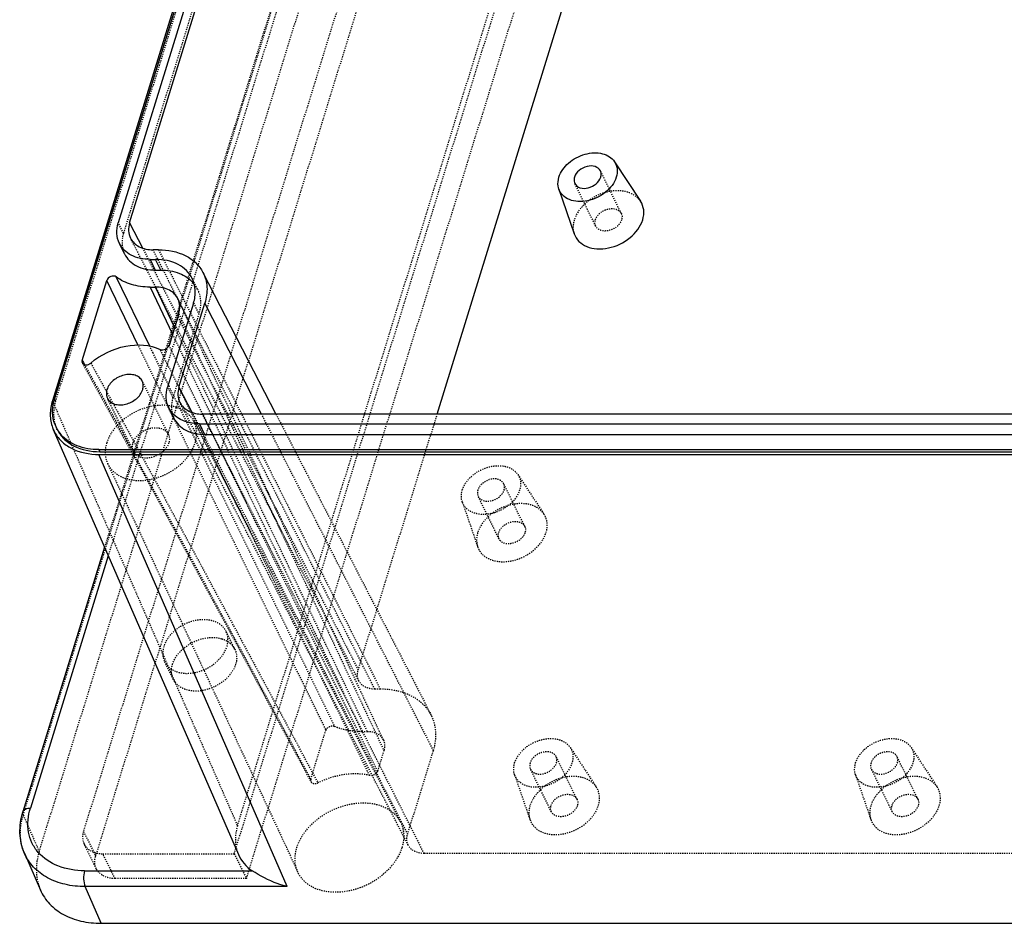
# Model space of a CAD drawing. Header units: millimetres. Extents: x 3202 to 5058, y 576 to 1424.
# Tile 3 of 13: x 3229 to 3315, y 1266 to 1345. Entities that reach past the tile are written whole.
import ezdxf

# ---------------------------------------------------------------- set-up
doc = ezdxf.new("R2010")
doc.units = ezdxf.units.MM
doc.linetypes.add('HIDDEN', pattern=[0.2, 0.1, -0.1])
doc.layers.add('DEFAULT_2', color=8, linetype='HIDDEN')

msp = doc.modelspace()

# ---------------------------------------------------------------- linework, layer by layer
at = {"color": 7, "linetype": 'Continuous'}
for p, q in [((3264.866, 1419.319), (3231.561, 1311.541)), ((3265.056, 1419.5), (3231.753, 1311.733)), ((3261.693, 1405.966), (3237.332, 1327.133)), ((3238.326, 1327.133), (3262.687, 1405.966)), ((3265.278, 1310.379), (3282.715, 1366.804)), ((3280.807, 1332.474), (3283.091, 1329.005)), ((3275.935, 1330.083), (3277.28, 1326.154)), ((3238.326, 1327.133), (3239.451, 1324.933)), ((3237.885, 1324.394), (3237.428, 1325.326)), ((3240.86, 1324.766), (3240.377, 1324.766)), ((3240.116, 1323.921), (3240.574, 1322.988)), ((3240.116, 1323.921), (3240.599, 1323.921)), ((3241.057, 1322.988), (3240.599, 1323.921)), ((3240.095, 1316.309), (3237.157, 1322.387)), ((3240.574, 1322.988), (3241.057, 1322.988)), ((3244.752, 1322.773), (3251.148, 1310.379)), ((3234.17, 1315.081), (3236.329, 1322.068)), ((3239.08, 1316.395), (3236.329, 1322.068)), ((3240.114, 1321.5), (3242.084, 1317.37)), ((3240.114, 1321.5), (3240.597, 1321.5)), ((3242.273, 1317.984), (3240.597, 1321.5)), ((3243.926, 1320.083), (3241.659, 1312.745)), ((3242.653, 1312.745), (3244.92, 1320.083)), ((3249.883, 1310.379), (3244.92, 1320.083)), ((3242.634, 1319.15), (3241.781, 1316.391)), ((3234.17, 1315.081), (3234.274, 1314.894)), ((3234.274, 1314.894), (3234.367, 1314.726)), ((3242.653, 1312.745), (3243.778, 1310.545)), ((3242.212, 1310.007), (3241.754, 1310.939)), ((3326.413, 1310.379), (3244.704, 1310.379)), ((3244.443, 1309.534), (3244.9, 1308.601)), ((3244.443, 1309.534), (3326.152, 1309.534)), ((3231.641, 1309.027), (3247.858, 1271.815)), ((3231.916, 1309.163), (3231.886, 1309.223)), ((3244.9, 1308.601), (3326.609, 1308.601)), ((3235.623, 1307.27), (3235.714, 1307.083)), ((3235.623, 1307.27), (3436.115, 1307.27)), ((3252.123, 1269.006), (3235.634, 1306.843)), ((3235.634, 1306.843), (3436.139, 1306.843)), ((3235.714, 1307.083), (3436.207, 1307.083)), ((3236.137, 1298.711), (3228.98, 1275.552)), ((3236.458, 1297.973), (3229.63, 1275.878)), ((3229.112, 1271.924), (3230.514, 1268.707)), ((3234.382, 1270.396), (3249.064, 1270.396)), ((3235.838, 1265.794), (3234.438, 1269.006)), ((3252.123, 1269.006), (3234.438, 1269.006)), ((3235.838, 1265.794), (3474.396, 1265.794))]:
    msp.add_line(p, q, dxfattribs=at)
for centre, radius, start, end in [((3241.902, 1320.131), 2.646, 38.85218, 40.92185), ((3235.786, 1310.486), 4.221, 162.81094, 165.87549), ((3234.555, 1310.533), 2.973, 200.35095, 206.13047), ((3234.508, 1310.277), 3.128, 200.30152, 206.69322), ((3234.603, 1310.561), 3.029, 206.21152, 220.93795)]:
    msp.add_arc(centre, radius, start, end, dxfattribs=at)
msp.add_ellipse((3253.306, 1274.332), major_axis=(5.388, 2.646), ratio=0.721147, start_param=3.108541, end_param=3.535738, dxfattribs=at)
for points, knots in [([(3275.94, 1331.117), (3276.086, 1331.591), (3276.744, 1332.477), (3277.936, 1333.108), (3278.993, 1333.282), (3279.737, 1333.216), (3280.375, 1332.954), (3280.694, 1332.646), (3280.807, 1332.474)], [0, 0, 0, 0, 0.249376, 0.525087, 0.659365, 0.783842, 0.896586, 1, 1, 1, 1]), ([(3279.572, 1331.668), (3279.485, 1331.844), (3279.09, 1332.132), (3278.363, 1332.098), (3277.689, 1331.763), (3277.368, 1331.343), (3277.299, 1331.117)], [0, 0, 0, 0, 0.210611, 0.466858, 0.746424, 1, 1, 1, 1]), ([(3280.807, 1332.474), (3280.931, 1332.286), (3281.093, 1331.826), (3281.031, 1331.348), (3280.96, 1331.117)], [0, 0, 0, 0, 0.482583, 1, 1, 1, 1]), ([(3275.935, 1330.083), (3275.908, 1330.162), (3275.823, 1330.501), (3275.862, 1330.865), (3275.94, 1331.117)], [0, 0, 0, 0, 0.240526, 1, 1, 1, 1]), ([(3280.96, 1331.117), (3280.802, 1330.607), (3280.067, 1329.664), (3278.755, 1329.045), (3277.624, 1328.949), (3276.861, 1329.105), (3276.252, 1329.487), (3276.005, 1329.879), (3275.935, 1330.083)], [0, 0, 0, 0, 0.254186, 0.533615, 0.666954, 0.78838, 0.897569, 1, 1, 1, 1]), ([(3277.299, 1331.117), (3277.284, 1331.07), (3277.242, 1330.888), (3277.268, 1330.689), (3277.328, 1330.566)], [0, 0, 0, 0, 0.26615, 1, 1, 1, 1]), ([(3277.328, 1330.566), (3277.414, 1330.39), (3277.81, 1330.102), (3278.537, 1330.136), (3279.211, 1330.471), (3279.531, 1330.892), (3279.601, 1331.117)], [0, 0, 0, 0, 0.210611, 0.466858, 0.746424, 1, 1, 1, 1]), ([(3279.601, 1331.117), (3279.616, 1331.165), (3279.657, 1331.346), (3279.632, 1331.546), (3279.572, 1331.668)], [0, 0, 0, 0, 0.26615, 1, 1, 1, 1]), ([(3283.274, 1327.388), (3283.359, 1327.663), (3283.432, 1328.232), (3283.239, 1328.78), (3283.092, 1329.004)], [0, 0, 0, 0, 0.5175, 1, 1, 1, 1]), ([(3237.428, 1325.325), (3237.298, 1325.591), (3237.145, 1326.207), (3237.238, 1326.829), (3237.332, 1327.133)], [0, 0, 0, 0, 0.482635, 1, 1, 1, 1]), ([(3238.326, 1327.133), (3238.255, 1326.904), (3238.186, 1326.434), (3238.309, 1325.971), (3238.411, 1325.773)], [0, 0, 0, 0, 0.517455, 1, 1, 1, 1]), ([(3277.281, 1326.153), (3277.364, 1325.91), (3277.66, 1325.443), (3278.386, 1324.988), (3279.296, 1324.801), (3280.645, 1324.916), (3282.209, 1325.655), (3283.085, 1326.779), (3283.274, 1327.388)], [0, 0, 0, 0, 0.102437, 0.211627, 0.333043, 0.466373, 0.745809, 1, 1, 1, 1]), ([(3240.116, 1323.921), (3239.552, 1323.921), (3238.706, 1324.081), (3237.832, 1324.701), (3237.535, 1325.109), (3237.428, 1325.325)], [0, 0, 0, 0, 0.533227, 0.772274, 1, 1, 1, 1]), ([(3238.411, 1325.773), (3238.574, 1325.458), (3239.182, 1324.903), (3239.967, 1324.766), (3240.377, 1324.766)], [0, 0, 0, 0, 0.463874, 1, 1, 1, 1]), ([(3237.886, 1324.393), (3237.992, 1324.177), (3238.29, 1323.769), (3239.164, 1323.148), (3240.01, 1322.988), (3240.574, 1322.988)], [0, 0, 0, 0, 0.227726, 0.466773, 1, 1, 1, 1]), ([(3240.86, 1324.766), (3241.672, 1324.766), (3242.888, 1324.539), (3244.156, 1323.66), (3244.594, 1323.08), (3244.753, 1322.772)], [0, 0, 0, 0, 0.533032, 0.772315, 1, 1, 1, 1]), ([(3243.812, 1322.24), (3243.685, 1322.499), (3243.33, 1322.988), (3242.285, 1323.73), (3241.274, 1323.921), (3240.599, 1323.921)], [0, 0, 0, 0, 0.227734, 0.46682, 1, 1, 1, 1]), ([(3237.157, 1322.387), (3237.032, 1322.482), (3236.65, 1322.473), (3236.377, 1322.229), (3236.329, 1322.069)], [0, 0, 0, 0, 0.484867, 1, 1, 1, 1]), ([(3240.114, 1321.5), (3239.566, 1321.5), (3238.516, 1321.63), (3237.552, 1322.089), (3237.157, 1322.387)], [0, 0, 0, 0, 0.525407, 1, 1, 1, 1]), ([(3241.057, 1322.988), (3241.611, 1322.988), (3242.668, 1322.83), (3243.581, 1322.234), (3243.901, 1321.864)], [0, 0, 0, 0, 0.531469, 1, 1, 1, 1]), ([(3244.753, 1322.772), (3244.955, 1322.379), (3245.197, 1321.464), (3245.06, 1320.535), (3244.92, 1320.083)], [0, 0, 0, 0, 0.482484, 1, 1, 1, 1]), ([(3242.577, 1320.444), (3242.424, 1320.772), (3241.817, 1321.357), (3241.015, 1321.5), (3240.597, 1321.5)], [0, 0, 0, 0, 0.463355, 1, 1, 1, 1]), ([(3243.926, 1320.083), (3244.038, 1320.445), (3244.15, 1321.188), (3243.968, 1321.923), (3243.812, 1322.24)], [0, 0, 0, 0, 0.51744, 1, 1, 1, 1]), ([(3242.634, 1319.15), (3242.701, 1319.367), (3242.769, 1319.811), (3242.667, 1320.252), (3242.577, 1320.444)], [0, 0, 0, 0, 0.51725, 1, 1, 1, 1]), ([(3234.928, 1314.848), (3235.792, 1315.58), (3237.79, 1316.566), (3240.096, 1316.472), (3241.01, 1316.038)], [0, 0, 0, 0, 0.527959, 1, 1, 1, 1]), ([(3241.01, 1316.038), (3241.146, 1315.973), (3241.488, 1316.01), (3241.736, 1316.243), (3241.781, 1316.39)], [0, 0, 0, 0, 0.495621, 1, 1, 1, 1]), ([(3234.189, 1314.846), (3234.231, 1314.772), (3234.415, 1314.663), (3234.613, 1314.691), (3234.711, 1314.725)], [0, 0, 0, 0, 0.448887, 1, 1, 1, 1]), ([(3239.433, 1313.265), (3239.375, 1313.383), (3239.197, 1313.601), (3238.806, 1313.801), (3238.335, 1313.87), (3237.652, 1313.784), (3236.871, 1313.393), (3236.436, 1312.823), (3236.341, 1312.516)], [0, 0, 0, 0, 0.102605, 0.213495, 0.336519, 0.470434, 0.748124, 1, 1, 1, 1]), ([(3239.473, 1312.516), (3239.493, 1312.58), (3239.549, 1312.827), (3239.515, 1313.098), (3239.433, 1313.265)], [0, 0, 0, 0, 0.26615, 1, 1, 1, 1]), ([(3236.341, 1312.516), (3236.321, 1312.452), (3236.265, 1312.205), (3236.299, 1311.934), (3236.381, 1311.767)], [0, 0, 0, 0, 0.26615, 1, 1, 1, 1]), ([(3236.381, 1311.767), (3236.439, 1311.649), (3236.618, 1311.43), (3237.009, 1311.231), (3237.48, 1311.162), (3238.163, 1311.248), (3238.944, 1311.639), (3239.378, 1312.209), (3239.473, 1312.516)], [0, 0, 0, 0, 0.102605, 0.213495, 0.336519, 0.470434, 0.748124, 1, 1, 1, 1]), ([(3241.755, 1310.938), (3241.624, 1311.204), (3241.471, 1311.82), (3241.565, 1312.442), (3241.659, 1312.745)], [0, 0, 0, 0, 0.482635, 1, 1, 1, 1]), ([(3242.653, 1312.745), (3242.582, 1312.516), (3242.513, 1312.047), (3242.635, 1311.584), (3242.738, 1311.386)], [0, 0, 0, 0, 0.517455, 1, 1, 1, 1]), ([(3231.561, 1311.542), (3231.44, 1311.15), (3231.305, 1310.353), (3231.442, 1309.552), (3231.575, 1309.192)], [0, 0, 0, 0, 0.51668, 1, 1, 1, 1]), ([(3231.768, 1309.499), (3231.653, 1309.809), (3231.523, 1310.491), (3231.607, 1311.176), (3231.692, 1311.516)], [0, 0, 0, 0, 0.485446, 1, 1, 1, 1]), ([(3242.738, 1311.386), (3242.901, 1311.07), (3243.509, 1310.516), (3244.294, 1310.379), (3244.704, 1310.379)], [0, 0, 0, 0, 0.463874, 1, 1, 1, 1]), ([(3244.443, 1309.534), (3243.879, 1309.534), (3243.033, 1309.693), (3242.159, 1310.314), (3241.861, 1310.722), (3241.755, 1310.938)], [0, 0, 0, 0, 0.533227, 0.772274, 1, 1, 1, 1]), ([(3242.213, 1310.006), (3242.319, 1309.789), (3242.616, 1309.381), (3243.49, 1308.761), (3244.336, 1308.601), (3244.9, 1308.601)], [0, 0, 0, 0, 0.227726, 0.466773, 1, 1, 1, 1]), ([(3231.714, 1308.872), (3231.871, 1308.559), (3232.308, 1307.969), (3233.584, 1307.073), (3234.813, 1306.843), (3235.634, 1306.843)], [0, 0, 0, 0, 0.227705, 0.466889, 1, 1, 1, 1]), ([(3231.977, 1309.037), (3232.125, 1308.736), (3232.538, 1308.168), (3233.753, 1307.305), (3234.93, 1307.083), (3235.714, 1307.083)], [0, 0, 0, 0, 0.227731, 0.466816, 1, 1, 1, 1]), ([(3235.623, 1307.27), (3234.978, 1307.269), (3233.749, 1307.454), (3232.687, 1308.147), (3232.315, 1308.577)], [0, 0, 0, 0, 0.531473, 1, 1, 1, 1]), ([(3228.98, 1275.552), (3229.012, 1275.655), (3229.224, 1275.848), (3229.484, 1275.878), (3229.63, 1275.878)], [0, 0, 0, 0, 0.426306, 1, 1, 1, 1]), ([(3234.382, 1270.396), (3233.591, 1270.396), (3232.08, 1270.623), (3230.49, 1271.662), (3229.734, 1272.813), (3229.315, 1274.127), (3229.423, 1275.208), (3229.63, 1275.878)], [0, 0, 0, 0, 0.277421, 0.521984, 0.638037, 0.754233, 1, 1, 1, 1]), ([(3229.113, 1271.923), (3228.872, 1272.476), (3228.604, 1273.711), (3228.795, 1274.952), (3228.98, 1275.552)], [0, 0, 0, 0, 0.489883, 1, 1, 1, 1]), ([(3234.438, 1269.006), (3233.843, 1269.007), (3232.694, 1269.126), (3231.124, 1269.698), (3229.87, 1270.634), (3229.306, 1271.479), (3229.113, 1271.923)], [0, 0, 0, 0, 0.278638, 0.535574, 0.773226, 1, 1, 1, 1]), ([(3234.382, 1270.396), (3234.31, 1270.164), (3234.272, 1269.689), (3234.342, 1269.211), (3234.438, 1269.006)], [0, 0, 0, 0, 0.517301, 1, 1, 1, 1]), ([(3252.123, 1269.006), (3251.834, 1269.078), (3250.759, 1269.41), (3249.749, 1269.936), (3249.064, 1270.396)], [0, 0, 0, 0, 0.265346, 1, 1, 1, 1]), ([(3230.514, 1268.707), (3230.708, 1268.263), (3231.271, 1267.418), (3232.525, 1266.482), (3234.095, 1265.911), (3235.243, 1265.794), (3235.838, 1265.794)], [0, 0, 0, 0, 0.226981, 0.464637, 0.721469, 1, 1, 1, 1])]:
    msp.add_open_spline(points, degree=3, knots=knots, dxfattribs=at)
for points in [[(3234.17, 1315.081), (3234.146, 1315.006), (3234.15, 1314.914), (3234.189, 1314.846)], [(3234.711, 1314.725), (3234.79, 1314.752), (3234.865, 1314.794), (3234.928, 1314.848)]]:
    msp.add_open_spline(points, degree=3, dxfattribs=at)
at = {"layer": 'DEFAULT_2', "color": 8, "linetype": 'HIDDEN'}
for p, q in [((3265.147, 1419.314), (3231.845, 1311.547)), ((3262.151, 1405.033), (3237.79, 1326.2)), ((3247.778, 1274.329), (3281.723, 1384.176)), ((3247.496, 1271.886), (3281.99, 1383.51)), ((3229.008, 1275.271), (3261.996, 1382.019)), ((3261.968, 1382.3), (3236.137, 1298.711)), ((3262.618, 1382.627), (3236.458, 1297.973)), ((3267.569, 1381.552), (3234.285, 1273.845)), ((3248.563, 1269.711), (3283.058, 1381.335)), ((3235.353, 1271.669), (3268.637, 1379.377)), ((3230.407, 1272.059), (3263.45, 1378.986)), ((3281.402, 1327.938), (3279.572, 1331.668)), ((3279.158, 1326.837), (3277.328, 1330.567)), ((3237.79, 1326.2), (3237.332, 1327.133)), ((3258.414, 1287.008), (3238.411, 1325.773)), ((3239.451, 1324.933), (3258.354, 1287.971)), ((3259.808, 1286.294), (3240.377, 1324.766)), ((3240.86, 1324.766), (3260.291, 1286.294)), ((3244.269, 1321.309), (3243.812, 1322.241)), ((3260.563, 1281.844), (3242.577, 1320.443)), ((3243.926, 1320.083), (3244.384, 1319.15)), ((3244.384, 1319.15), (3242.116, 1311.813)), ((3242.634, 1319.15), (3260.603, 1280.921)), ((3242.084, 1317.37), (3258.666, 1282.598)), ((3259.149, 1282.598), (3242.273, 1317.984)), ((3241.008, 1312.427), (3239.08, 1316.395)), ((3240.377, 1315.728), (3240.095, 1316.309)), ((3234.367, 1314.726), (3234.446, 1314.584)), ((3234.446, 1314.584), (3236.094, 1311.619)), ((3241.721, 1308.603), (3239.433, 1313.265)), ((3241.792, 1312.807), (3241.722, 1312.951)), ((3241.737, 1310.928), (3241.008, 1312.427)), ((3242.116, 1311.813), (3241.659, 1312.745)), ((3242.53, 1311.283), (3241.792, 1312.807)), ((3231.561, 1311.541), (3247.778, 1274.329)), ((3231.845, 1311.547), (3231.753, 1311.733)), ((3236.094, 1311.619), (3238.277, 1307.67)), ((3238.669, 1307.105), (3236.381, 1311.767)), ((3262.741, 1272.62), (3242.737, 1311.386)), ((3242.19, 1309.995), (3241.737, 1310.928)), ((3243.778, 1310.545), (3262.681, 1273.584)), ((3264.134, 1271.907), (3244.704, 1310.379)), ((3264.948, 1280.921), (3249.883, 1310.379)), ((3251.148, 1310.379), (3264.756, 1284.007)), ((3258.354, 1287.971), (3265.278, 1310.379)), ((3243.949, 1309.745), (3262.047, 1274.672)), ((3231.978, 1309.036), (3231.916, 1309.163)), ((3238.277, 1307.67), (3238.603, 1307.078)), ((3236.402, 1306.042), (3253.071, 1270.267)), ((3272.938, 1300.547), (3271.108, 1304.277)), ((3272.343, 1305.083), (3274.627, 1301.614)), ((3267.47, 1302.692), (3268.816, 1298.763)), ((3270.693, 1299.446), (3268.863, 1303.176)), ((3247.544, 1289.795), (3246.781, 1291.349)), ((3242.158, 1287.151), (3241.395, 1288.705)), ((3260.291, 1286.294), (3259.808, 1286.294)), ((3254.203, 1278.414), (3255.524, 1282.687)), ((3258.666, 1282.598), (3259.149, 1282.598)), ((3276.926, 1281.191), (3279.211, 1277.723)), ((3306.793, 1281.191), (3309.077, 1277.723)), ((3260.603, 1280.921), (3260.046, 1279.118)), ((3262.681, 1273.584), (3264.948, 1280.921)), ((3277.521, 1276.656), (3275.691, 1280.385)), ((3307.388, 1276.656), (3305.558, 1280.385)), ((3275.277, 1275.554), (3273.447, 1279.284)), ((3305.144, 1275.554), (3303.314, 1279.284)), ((3272.054, 1278.8), (3273.4, 1274.871)), ((3301.921, 1278.8), (3303.266, 1274.871)), ((3229.008, 1275.271), (3230.407, 1272.059)), ((3234.285, 1273.845), (3235.353, 1271.669)), ((3235.411, 1270.568), (3234.343, 1272.743)), ((3237.05, 1269.711), (3235.982, 1271.886)), ((3235.982, 1271.886), (3247.496, 1271.886)), ((3247.496, 1271.886), (3248.563, 1269.711)), ((3345.843, 1271.907), (3264.134, 1271.907)), ((3248.563, 1269.711), (3237.05, 1269.711))]:
    msp.add_line(p, q, dxfattribs=at)
msp.add_lwpolyline([(3234.19, 1314.846), (3240.196, 1303.982), (3246.979, 1291.558), (3254.219, 1278.184)], dxfattribs=at)
for centre, radius, start, end in [((3241.942, 1320.164), 2.593, 26.1838, 38.86299), ((-7170.504, -3808.943), 11605.375, 26.0032942, 26.208217), ((-7213.079, -3848.938), 11660.401, 26.0880129, 26.2922616), ((13180.819, 6132.771), 11046.1, 205.8800004, 206.0429046), ((12091.796, 5614.236), 9840.835, 205.9372016, 206.1141334), ((145.882, -394.699), 3530.01, 28.292208, 28.821892)]:
    msp.add_arc(centre, radius, start, end, dxfattribs=at)
msp.add_ellipse((3253.306, 1274.332), major_axis=(5.388, 2.646), ratio=0.721147, start_param=2.544266, end_param=3.108541, dxfattribs=at)
for points, knots in [([(3283.092, 1329.004), (3282.957, 1329.209), (3282.577, 1329.577), (3281.817, 1329.89), (3280.929, 1329.97), (3279.669, 1329.763), (3278.246, 1329.009), (3277.461, 1327.952), (3277.287, 1327.388)], [0, 0, 0, 0, 0.103407, 0.216119, 0.340567, 0.474834, 0.750593, 1, 1, 1, 1]), ([(3279.129, 1327.388), (3279.199, 1327.613), (3279.519, 1328.034), (3280.193, 1328.369), (3280.92, 1328.403), (3281.316, 1328.115), (3281.402, 1327.939)], [0, 0, 0, 0, 0.253557, 0.533112, 0.789368, 1, 1, 1, 1]), ([(3281.402, 1327.939), (3281.422, 1327.898), (3281.487, 1327.722), (3281.473, 1327.523), (3281.431, 1327.388)], [0, 0, 0, 0, 0.241157, 1, 1, 1, 1]), ([(3277.287, 1327.388), (3277.254, 1327.283), (3277.158, 1326.879), (3277.182, 1326.442), (3277.281, 1326.153)], [0, 0, 0, 0, 0.264443, 1, 1, 1, 1]), ([(3279.158, 1326.837), (3279.138, 1326.877), (3279.073, 1327.053), (3279.087, 1327.252), (3279.129, 1327.388)], [0, 0, 0, 0, 0.241157, 1, 1, 1, 1]), ([(3281.431, 1327.388), (3281.362, 1327.162), (3281.041, 1326.742), (3280.367, 1326.407), (3279.64, 1326.373), (3279.245, 1326.661), (3279.158, 1326.837)], [0, 0, 0, 0, 0.253557, 0.533112, 0.789368, 1, 1, 1, 1]), ([(3237.79, 1326.2), (3237.696, 1325.896), (3237.602, 1325.275), (3237.755, 1324.659), (3237.886, 1324.393)], [0, 0, 0, 0, 0.517366, 1, 1, 1, 1]), ([(3244.27, 1321.308), (3244.426, 1320.99), (3244.608, 1320.255), (3244.496, 1319.513), (3244.384, 1319.15)], [0, 0, 0, 0, 0.48256, 1, 1, 1, 1]), ([(3234.928, 1314.848), (3238.277, 1308.764), (3244.927, 1296.521), (3251.522, 1284.249), (3254.821, 1278.09)], [0, 0, 0, 0, 0.498511, 1, 1, 1, 1]), ([(3231.845, 1311.547), (3231.714, 1311.125), (3231.584, 1310.262), (3231.796, 1309.407), (3231.977, 1309.037)], [0, 0, 0, 0, 0.517445, 1, 1, 1, 1]), ([(3243.949, 1309.746), (3243.801, 1310.033), (3243.35, 1310.564), (3242.38, 1311.043), (3241.217, 1311.201), (3239.537, 1310.98), (3237.621, 1310.012), (3236.556, 1308.608), (3236.323, 1307.854)], [0, 0, 0, 0, 0.102723, 0.213903, 0.337163, 0.471142, 0.748558, 1, 1, 1, 1]), ([(3242.116, 1311.813), (3242.023, 1311.509), (3241.929, 1310.887), (3242.082, 1310.272), (3242.213, 1310.006)], [0, 0, 0, 0, 0.517366, 1, 1, 1, 1]), ([(3244.067, 1307.854), (3244.166, 1308.173), (3244.262, 1308.826), (3244.092, 1309.47), (3243.949, 1309.746)], [0, 0, 0, 0, 0.517456, 1, 1, 1, 1]), ([(3238.629, 1307.854), (3238.724, 1308.161), (3239.158, 1308.731), (3239.939, 1309.122), (3240.622, 1309.208), (3241.094, 1309.139), (3241.484, 1308.939), (3241.663, 1308.721), (3241.721, 1308.603)], [0, 0, 0, 0, 0.251856, 0.529535, 0.663456, 0.786483, 0.897382, 1, 1, 1, 1]), ([(3241.721, 1308.603), (3241.748, 1308.548), (3241.837, 1308.309), (3241.818, 1308.038), (3241.761, 1307.854)], [0, 0, 0, 0, 0.241157, 1, 1, 1, 1]), ([(3236.323, 1307.854), (3236.229, 1307.55), (3236.133, 1306.927), (3236.277, 1306.309), (3236.403, 1306.04)], [0, 0, 0, 0, 0.51725, 1, 1, 1, 1]), ([(3236.403, 1306.04), (3236.54, 1305.745), (3236.974, 1305.194), (3237.937, 1304.686), (3239.104, 1304.506), (3240.802, 1304.707), (3242.748, 1305.673), (3243.831, 1307.09), (3244.067, 1307.854)], [0, 0, 0, 0, 0.102565, 0.213183, 0.335962, 0.469795, 0.747798, 1, 1, 1, 1]), ([(3238.669, 1307.105), (3238.642, 1307.16), (3238.553, 1307.399), (3238.572, 1307.67), (3238.629, 1307.854)], [0, 0, 0, 0, 0.241157, 1, 1, 1, 1]), ([(3241.761, 1307.854), (3241.666, 1307.547), (3241.232, 1306.977), (3240.451, 1306.586), (3239.768, 1306.5), (3239.296, 1306.569), (3238.906, 1306.768), (3238.727, 1306.987), (3238.669, 1307.105)], [0, 0, 0, 0, 0.251856, 0.529535, 0.663456, 0.786483, 0.897382, 1, 1, 1, 1]), ([(3267.475, 1303.726), (3267.622, 1304.2), (3268.28, 1305.086), (3269.472, 1305.717), (3270.528, 1305.891), (3271.273, 1305.825), (3271.91, 1305.563), (3272.229, 1305.255), (3272.342, 1305.083)], [0, 0, 0, 0, 0.249376, 0.525087, 0.659365, 0.783842, 0.896586, 1, 1, 1, 1]), ([(3271.107, 1304.277), (3271.021, 1304.453), (3270.625, 1304.741), (3269.898, 1304.707), (3269.224, 1304.372), (3268.904, 1303.952), (3268.834, 1303.726)], [0, 0, 0, 0, 0.210611, 0.466858, 0.746424, 1, 1, 1, 1]), ([(3271.137, 1303.726), (3271.151, 1303.774), (3271.193, 1303.955), (3271.168, 1304.155), (3271.107, 1304.277)], [0, 0, 0, 0, 0.26615, 1, 1, 1, 1]), ([(3272.342, 1305.083), (3272.466, 1304.895), (3272.628, 1304.435), (3272.567, 1303.957), (3272.495, 1303.726)], [0, 0, 0, 0, 0.482583, 1, 1, 1, 1]), ([(3267.47, 1302.692), (3267.443, 1302.771), (3267.359, 1303.11), (3267.397, 1303.474), (3267.475, 1303.726)], [0, 0, 0, 0, 0.240526, 1, 1, 1, 1]), ([(3272.495, 1303.726), (3272.337, 1303.215), (3271.603, 1302.273), (3270.291, 1301.654), (3269.16, 1301.558), (3268.397, 1301.714), (3267.788, 1302.096), (3267.54, 1302.488), (3267.47, 1302.692)], [0, 0, 0, 0, 0.254186, 0.533615, 0.666954, 0.78838, 0.897569, 1, 1, 1, 1]), ([(3268.834, 1303.726), (3268.819, 1303.679), (3268.778, 1303.497), (3268.803, 1303.298), (3268.863, 1303.175)], [0, 0, 0, 0, 0.26615, 1, 1, 1, 1]), ([(3268.863, 1303.175), (3268.95, 1302.999), (3269.346, 1302.711), (3270.072, 1302.745), (3270.747, 1303.08), (3271.067, 1303.501), (3271.137, 1303.726)], [0, 0, 0, 0, 0.210611, 0.466858, 0.746424, 1, 1, 1, 1]), ([(3274.627, 1301.614), (3274.492, 1301.818), (3274.113, 1302.187), (3273.352, 1302.499), (3272.464, 1302.579), (3271.204, 1302.371), (3269.782, 1301.618), (3268.997, 1300.561), (3268.822, 1299.997)], [0, 0, 0, 0, 0.1034, 0.216121, 0.340585, 0.474859, 0.750607, 1, 1, 1, 1]), ([(3270.664, 1299.997), (3270.734, 1300.222), (3271.054, 1300.643), (3271.729, 1300.978), (3272.455, 1301.012), (3272.851, 1300.724), (3272.938, 1300.548)], [0, 0, 0, 0, 0.253557, 0.533112, 0.789368, 1, 1, 1, 1]), ([(3274.809, 1299.997), (3274.894, 1300.272), (3274.968, 1300.842), (3274.775, 1301.39), (3274.627, 1301.614)], [0, 0, 0, 0, 0.517503, 1, 1, 1, 1]), ([(3268.822, 1299.997), (3268.79, 1299.892), (3268.693, 1299.488), (3268.717, 1299.05), (3268.816, 1298.761)], [0, 0, 0, 0, 0.264448, 1, 1, 1, 1]), ([(3268.816, 1298.761), (3268.9, 1298.518), (3269.195, 1298.051), (3269.922, 1297.597), (3270.832, 1297.41), (3272.181, 1297.525), (3273.745, 1298.264), (3274.621, 1299.388), (3274.809, 1299.997)], [0, 0, 0, 0, 0.10243, 0.211623, 0.333056, 0.466397, 0.745824, 1, 1, 1, 1]), ([(3270.694, 1299.446), (3270.674, 1299.486), (3270.608, 1299.662), (3270.622, 1299.861), (3270.664, 1299.997)], [0, 0, 0, 0, 0.241157, 1, 1, 1, 1]), ([(3272.967, 1299.997), (3272.897, 1299.771), (3272.577, 1299.35), (3271.903, 1299.015), (3271.176, 1298.982), (3270.78, 1299.27), (3270.694, 1299.446)], [0, 0, 0, 0, 0.253557, 0.533112, 0.789368, 1, 1, 1, 1]), ([(3272.938, 1300.548), (3272.957, 1300.507), (3273.023, 1300.331), (3273.009, 1300.132), (3272.967, 1299.997)], [0, 0, 0, 0, 0.241157, 1, 1, 1, 1]), ([(3246.781, 1291.35), (3246.679, 1291.557), (3246.363, 1291.943), (3245.674, 1292.295), (3244.842, 1292.416), (3243.637, 1292.265), (3242.259, 1291.575), (3241.492, 1290.569), (3241.325, 1290.027)], [0, 0, 0, 0, 0.102637, 0.213535, 0.336557, 0.470466, 0.748178, 1, 1, 1, 1]), ([(3246.851, 1290.027), (3246.92, 1290.249), (3246.989, 1290.704), (3246.877, 1291.155), (3246.781, 1291.35)], [0, 0, 0, 0, 0.517366, 1, 1, 1, 1]), ([(3242.088, 1288.473), (3242.34, 1289.289), (3243.411, 1290.327), (3245.067, 1290.863), (3245.981, 1290.831), (3246.384, 1290.711)], [0, 0, 0, 0, 0.492034, 0.757809, 1, 1, 1, 1]), ([(3246.384, 1290.711), (3246.433, 1290.697), (3246.619, 1290.635), (3246.797, 1290.55), (3246.921, 1290.472)], [0, 0, 0, 0, 0.257816, 1, 1, 1, 1]), ([(3241.325, 1290.027), (3241.256, 1289.805), (3241.188, 1289.349), (3241.3, 1288.899), (3241.396, 1288.704)], [0, 0, 0, 0, 0.517366, 1, 1, 1, 1]), ([(3241.396, 1288.704), (3241.498, 1288.497), (3241.813, 1288.111), (3242.503, 1287.759), (3243.334, 1287.638), (3244.54, 1287.789), (3245.918, 1288.479), (3246.684, 1289.485), (3246.851, 1290.027)], [0, 0, 0, 0, 0.102637, 0.213535, 0.336557, 0.470466, 0.748178, 1, 1, 1, 1]), ([(3247.543, 1289.796), (3247.639, 1289.601), (3247.751, 1289.15), (3247.683, 1288.695), (3247.614, 1288.473)], [0, 0, 0, 0, 0.482649, 1, 1, 1, 1]), ([(3242.158, 1287.15), (3242.125, 1287.217), (3242.011, 1287.499), (3241.981, 1287.812), (3242.001, 1288.04)], [0, 0, 0, 0, 0.245284, 1, 1, 1, 1]), ([(3247.614, 1288.473), (3247.447, 1287.931), (3246.68, 1286.925), (3245.303, 1286.235), (3244.097, 1286.084), (3243.266, 1286.205), (3242.576, 1286.557), (3242.26, 1286.943), (3242.158, 1287.15)], [0, 0, 0, 0, 0.251808, 0.529511, 0.663424, 0.786449, 0.897354, 1, 1, 1, 1]), ([(3258.414, 1287.007), (3258.342, 1287.148), (3258.255, 1287.476), (3258.304, 1287.809), (3258.354, 1287.971)], [0, 0, 0, 0, 0.482545, 1, 1, 1, 1]), ([(3259.808, 1286.294), (3259.517, 1286.294), (3258.961, 1286.391), (3258.53, 1286.784), (3258.414, 1287.007)], [0, 0, 0, 0, 0.536127, 1, 1, 1, 1]), ([(3264.756, 1284.006), (3264.574, 1284.36), (3264.072, 1285.025), (3262.617, 1286.034), (3261.222, 1286.294), (3260.291, 1286.294)], [0, 0, 0, 0, 0.227685, 0.466968, 1, 1, 1, 1]), ([(3264.948, 1280.921), (3265.109, 1281.441), (3265.266, 1282.506), (3264.988, 1283.556), (3264.756, 1284.006)], [0, 0, 0, 0, 0.517516, 1, 1, 1, 1]), ([(3255.524, 1282.687), (3255.569, 1282.83), (3255.809, 1283.061), (3256.142, 1283.104), (3256.279, 1283.046)], [0, 0, 0, 0, 0.501966, 1, 1, 1, 1]), ([(3256.279, 1283.046), (3256.458, 1282.971), (3257.225, 1282.701), (3258.047, 1282.598), (3258.666, 1282.598)], [0, 0, 0, 0, 0.238328, 1, 1, 1, 1]), ([(3259.149, 1282.598), (3259.448, 1282.598), (3260.02, 1282.497), (3260.453, 1282.078), (3260.562, 1281.845)], [0, 0, 0, 0, 0.536645, 1, 1, 1, 1]), ([(3260.562, 1281.845), (3260.594, 1281.777), (3260.698, 1281.48), (3260.673, 1281.148), (3260.603, 1280.921)], [0, 0, 0, 0, 0.24091, 1, 1, 1, 1]), ([(3272.059, 1279.835), (3272.205, 1280.308), (3272.863, 1281.194), (3274.055, 1281.826), (3275.112, 1282), (3275.856, 1281.933), (3276.494, 1281.672), (3276.813, 1281.363), (3276.926, 1281.192)], [0, 0, 0, 0, 0.249376, 0.525087, 0.659365, 0.783842, 0.896586, 1, 1, 1, 1]), ([(3301.926, 1279.835), (3302.072, 1280.308), (3302.73, 1281.194), (3303.922, 1281.826), (3304.978, 1282), (3305.723, 1281.933), (3306.361, 1281.672), (3306.679, 1281.363), (3306.793, 1281.192)], [0, 0, 0, 0, 0.249376, 0.525087, 0.659365, 0.783842, 0.896586, 1, 1, 1, 1]), ([(3276.926, 1281.192), (3277.05, 1281.004), (3277.212, 1280.544), (3277.15, 1280.066), (3277.079, 1279.835)], [0, 0, 0, 0, 0.482583, 1, 1, 1, 1]), ([(3306.793, 1281.192), (3306.917, 1281.004), (3307.079, 1280.544), (3307.017, 1280.066), (3306.946, 1279.835)], [0, 0, 0, 0, 0.482583, 1, 1, 1, 1]), ([(3275.691, 1280.386), (3275.604, 1280.562), (3275.209, 1280.85), (3274.482, 1280.816), (3273.808, 1280.481), (3273.487, 1280.061), (3273.418, 1279.835)], [0, 0, 0, 0, 0.210611, 0.466858, 0.746424, 1, 1, 1, 1]), ([(3275.72, 1279.835), (3275.735, 1279.882), (3275.777, 1280.064), (3275.751, 1280.263), (3275.691, 1280.386)], [0, 0, 0, 0, 0.26615, 1, 1, 1, 1]), ([(3305.558, 1280.386), (3305.471, 1280.562), (3305.076, 1280.85), (3304.349, 1280.816), (3303.674, 1280.481), (3303.354, 1280.061), (3303.284, 1279.835)], [0, 0, 0, 0, 0.210611, 0.466858, 0.746424, 1, 1, 1, 1]), ([(3305.587, 1279.835), (3305.602, 1279.882), (3305.643, 1280.064), (3305.618, 1280.263), (3305.558, 1280.386)], [0, 0, 0, 0, 0.26615, 1, 1, 1, 1]), ([(3272.054, 1278.8), (3272.027, 1278.879), (3271.942, 1279.219), (3271.981, 1279.582), (3272.059, 1279.835)], [0, 0, 0, 0, 0.240526, 1, 1, 1, 1]), ([(3277.079, 1279.835), (3276.921, 1279.324), (3276.186, 1278.382), (3274.874, 1277.762), (3273.743, 1277.666), (3272.981, 1277.823), (3272.371, 1278.204), (3272.124, 1278.596), (3272.054, 1278.8)], [0, 0, 0, 0, 0.254186, 0.533615, 0.666954, 0.78838, 0.897569, 1, 1, 1, 1]), ([(3273.418, 1279.835), (3273.403, 1279.787), (3273.362, 1279.606), (3273.387, 1279.407), (3273.447, 1279.284)], [0, 0, 0, 0, 0.26615, 1, 1, 1, 1]), ([(3273.447, 1279.284), (3273.534, 1279.108), (3273.929, 1278.82), (3274.656, 1278.854), (3275.33, 1279.189), (3275.651, 1279.609), (3275.72, 1279.835)], [0, 0, 0, 0, 0.210611, 0.466858, 0.746424, 1, 1, 1, 1]), ([(3301.921, 1278.8), (3301.893, 1278.879), (3301.809, 1279.219), (3301.848, 1279.582), (3301.926, 1279.835)], [0, 0, 0, 0, 0.240526, 1, 1, 1, 1]), ([(3306.946, 1279.835), (3306.788, 1279.324), (3306.053, 1278.382), (3304.741, 1277.762), (3303.61, 1277.666), (3302.847, 1277.823), (3302.238, 1278.204), (3301.99, 1278.596), (3301.921, 1278.8)], [0, 0, 0, 0, 0.254186, 0.533615, 0.666954, 0.78838, 0.897569, 1, 1, 1, 1]), ([(3303.284, 1279.835), (3303.27, 1279.787), (3303.228, 1279.606), (3303.253, 1279.407), (3303.314, 1279.284)], [0, 0, 0, 0, 0.26615, 1, 1, 1, 1]), ([(3303.314, 1279.284), (3303.4, 1279.108), (3303.796, 1278.82), (3304.523, 1278.854), (3305.197, 1279.189), (3305.517, 1279.609), (3305.587, 1279.835)], [0, 0, 0, 0, 0.210611, 0.466858, 0.746424, 1, 1, 1, 1]), ([(3259.356, 1278.738), (3259.003, 1278.819), (3257.462, 1279.002), (3255.883, 1278.608), (3254.821, 1278.09)], [0, 0, 0, 0, 0.234591, 1, 1, 1, 1]), ([(3260.046, 1279.118), (3260.004, 1278.987), (3259.79, 1278.768), (3259.493, 1278.707), (3259.356, 1278.738)], [0, 0, 0, 0, 0.493218, 1, 1, 1, 1]), ([(3279.211, 1277.722), (3279.076, 1277.927), (3278.696, 1278.295), (3277.936, 1278.608), (3277.048, 1278.687), (3275.788, 1278.48), (3274.365, 1277.727), (3273.58, 1276.67), (3273.406, 1276.105)], [0, 0, 0, 0, 0.1034, 0.216121, 0.340585, 0.474859, 0.750607, 1, 1, 1, 1]), ([(3309.078, 1277.722), (3308.943, 1277.927), (3308.563, 1278.295), (3307.803, 1278.608), (3306.915, 1278.687), (3305.654, 1278.48), (3304.232, 1277.727), (3303.447, 1276.67), (3303.273, 1276.105)], [0, 0, 0, 0, 0.1034, 0.216121, 0.340585, 0.474859, 0.750607, 1, 1, 1, 1]), ([(3254.22, 1278.185), (3254.266, 1278.1), (3254.488, 1277.981), (3254.713, 1278.036), (3254.821, 1278.09)], [0, 0, 0, 0, 0.444766, 1, 1, 1, 1]), ([(3279.393, 1276.105), (3279.478, 1276.38), (3279.551, 1276.95), (3279.359, 1277.498), (3279.211, 1277.722)], [0, 0, 0, 0, 0.517503, 1, 1, 1, 1]), ([(3309.259, 1276.105), (3309.344, 1276.38), (3309.418, 1276.95), (3309.225, 1277.498), (3309.078, 1277.722)], [0, 0, 0, 0, 0.517503, 1, 1, 1, 1]), ([(3275.248, 1276.105), (3275.318, 1276.331), (3275.638, 1276.751), (3276.312, 1277.086), (3277.039, 1277.12), (3277.435, 1276.832), (3277.521, 1276.656)], [0, 0, 0, 0, 0.253557, 0.533112, 0.789368, 1, 1, 1, 1]), ([(3277.521, 1276.656), (3277.541, 1276.616), (3277.606, 1276.44), (3277.592, 1276.24), (3277.551, 1276.105)], [0, 0, 0, 0, 0.241157, 1, 1, 1, 1]), ([(3305.115, 1276.105), (3305.184, 1276.331), (3305.505, 1276.751), (3306.179, 1277.086), (3306.906, 1277.12), (3307.301, 1276.832), (3307.388, 1276.656)], [0, 0, 0, 0, 0.253557, 0.533112, 0.789368, 1, 1, 1, 1]), ([(3307.388, 1276.656), (3307.408, 1276.616), (3307.473, 1276.44), (3307.459, 1276.24), (3307.417, 1276.105)], [0, 0, 0, 0, 0.241157, 1, 1, 1, 1]), ([(3252.977, 1272.422), (3253.254, 1273.32), (3254.521, 1274.989), (3256.801, 1276.141), (3258.799, 1276.403), (3260.183, 1276.214), (3261.336, 1275.644), (3261.872, 1275.012), (3262.048, 1274.671)], [0, 0, 0, 0, 0.251428, 0.528858, 0.662837, 0.786089, 0.897267, 1, 1, 1, 1]), ([(3273.406, 1276.105), (3273.373, 1276), (3273.277, 1275.596), (3273.301, 1275.159), (3273.4, 1274.87)], [0, 0, 0, 0, 0.264448, 1, 1, 1, 1]), ([(3273.4, 1274.87), (3273.484, 1274.627), (3273.779, 1274.16), (3274.506, 1273.705), (3275.415, 1273.519), (3276.764, 1273.634), (3278.328, 1274.373), (3279.205, 1275.496), (3279.393, 1276.105)], [0, 0, 0, 0, 0.10243, 0.211623, 0.333056, 0.466397, 0.745824, 1, 1, 1, 1]), ([(3275.277, 1275.554), (3275.257, 1275.595), (3275.192, 1275.771), (3275.206, 1275.97), (3275.248, 1276.105)], [0, 0, 0, 0, 0.241157, 1, 1, 1, 1]), ([(3277.551, 1276.105), (3277.481, 1275.879), (3277.161, 1275.459), (3276.486, 1275.124), (3275.759, 1275.09), (3275.364, 1275.378), (3275.277, 1275.554)], [0, 0, 0, 0, 0.253557, 0.533112, 0.789368, 1, 1, 1, 1]), ([(3303.273, 1276.105), (3303.24, 1276), (3303.143, 1275.596), (3303.168, 1275.159), (3303.267, 1274.87)], [0, 0, 0, 0, 0.264448, 1, 1, 1, 1]), ([(3303.267, 1274.87), (3303.35, 1274.627), (3303.646, 1274.16), (3304.373, 1273.705), (3305.282, 1273.519), (3306.631, 1273.634), (3308.195, 1274.373), (3309.071, 1275.496), (3309.259, 1276.105)], [0, 0, 0, 0, 0.10243, 0.211623, 0.333056, 0.466397, 0.745824, 1, 1, 1, 1]), ([(3305.144, 1275.554), (3305.124, 1275.595), (3305.059, 1275.771), (3305.073, 1275.97), (3305.115, 1276.105)], [0, 0, 0, 0, 0.241157, 1, 1, 1, 1]), ([(3307.417, 1276.105), (3307.348, 1275.879), (3307.027, 1275.459), (3306.353, 1275.124), (3305.626, 1275.09), (3305.231, 1275.378), (3305.144, 1275.554)], [0, 0, 0, 0, 0.253557, 0.533112, 0.789368, 1, 1, 1, 1]), ([(3229.113, 1271.923), (3228.894, 1272.425), (3228.651, 1273.567), (3228.834, 1274.71), (3229.008, 1275.271)], [0, 0, 0, 0, 0.482941, 1, 1, 1, 1]), ([(3229.008, 1275.271), (3228.997, 1275.294), (3228.963, 1275.383), (3228.959, 1275.485), (3228.98, 1275.552)], [0, 0, 0, 0, 0.271533, 1, 1, 1, 1]), ([(3262.048, 1274.671), (3262.217, 1274.343), (3262.419, 1273.577), (3262.305, 1272.801), (3262.188, 1272.422)], [0, 0, 0, 0, 0.482508, 1, 1, 1, 1]), ([(3234.285, 1273.845), (3234.228, 1273.66), (3234.171, 1273.28), (3234.264, 1272.905), (3234.344, 1272.743)], [0, 0, 0, 0, 0.517366, 1, 1, 1, 1]), ([(3262.741, 1272.62), (3262.668, 1272.761), (3262.581, 1273.089), (3262.63, 1273.422), (3262.681, 1273.584)], [0, 0, 0, 0, 0.482545, 1, 1, 1, 1]), ([(3234.344, 1272.743), (3234.475, 1272.476), (3234.979, 1272.002), (3235.638, 1271.886), (3235.982, 1271.886)], [0, 0, 0, 0, 0.463605, 1, 1, 1, 1]), ([(3253.071, 1270.267), (3252.922, 1270.587), (3252.751, 1271.321), (3252.865, 1272.061), (3252.977, 1272.422)], [0, 0, 0, 0, 0.482697, 1, 1, 1, 1]), ([(3262.188, 1272.422), (3261.907, 1271.514), (3260.618, 1269.828), (3258.304, 1268.68), (3256.283, 1268.44), (3254.895, 1268.655), (3253.749, 1269.26), (3253.234, 1269.917), (3253.071, 1270.267)], [0, 0, 0, 0, 0.252192, 0.53021, 0.66404, 0.786809, 0.897423, 1, 1, 1, 1]), ([(3264.134, 1271.907), (3263.844, 1271.907), (3263.287, 1272.003), (3262.856, 1272.397), (3262.741, 1272.62)], [0, 0, 0, 0, 0.536127, 1, 1, 1, 1]), ([(3230.407, 1272.059), (3230.234, 1271.498), (3230.052, 1270.353), (3230.295, 1269.21), (3230.514, 1268.707)], [0, 0, 0, 0, 0.517185, 1, 1, 1, 1]), ([(3235.411, 1270.567), (3235.331, 1270.729), (3235.238, 1271.105), (3235.295, 1271.484), (3235.353, 1271.669)], [0, 0, 0, 0, 0.482635, 1, 1, 1, 1]), ([(3237.05, 1269.711), (3236.706, 1269.711), (3236.047, 1269.827), (3235.542, 1270.3), (3235.411, 1270.567)], [0, 0, 0, 0, 0.536395, 1, 1, 1, 1])]:
    msp.add_open_spline(points, degree=3, knots=knots, dxfattribs=at)
for points in [[(3241.722, 1312.951), (3241.273, 1313.877), (3240.825, 1314.802), (3240.377, 1315.728)], [(3246.921, 1290.472), (3247.004, 1290.42), (3247.084, 1290.361), (3247.158, 1290.296)], [(3247.158, 1290.296), (3247.316, 1290.157), (3247.451, 1289.985), (3247.543, 1289.796)], [(3242.001, 1288.04), (3242.014, 1288.187), (3242.044, 1288.332), (3242.088, 1288.473)], [(3254.203, 1278.414), (3254.181, 1278.341), (3254.183, 1278.252), (3254.22, 1278.185)]]:
    msp.add_open_spline(points, degree=3, dxfattribs=at)

doc.saveas('drawing.dxf')
